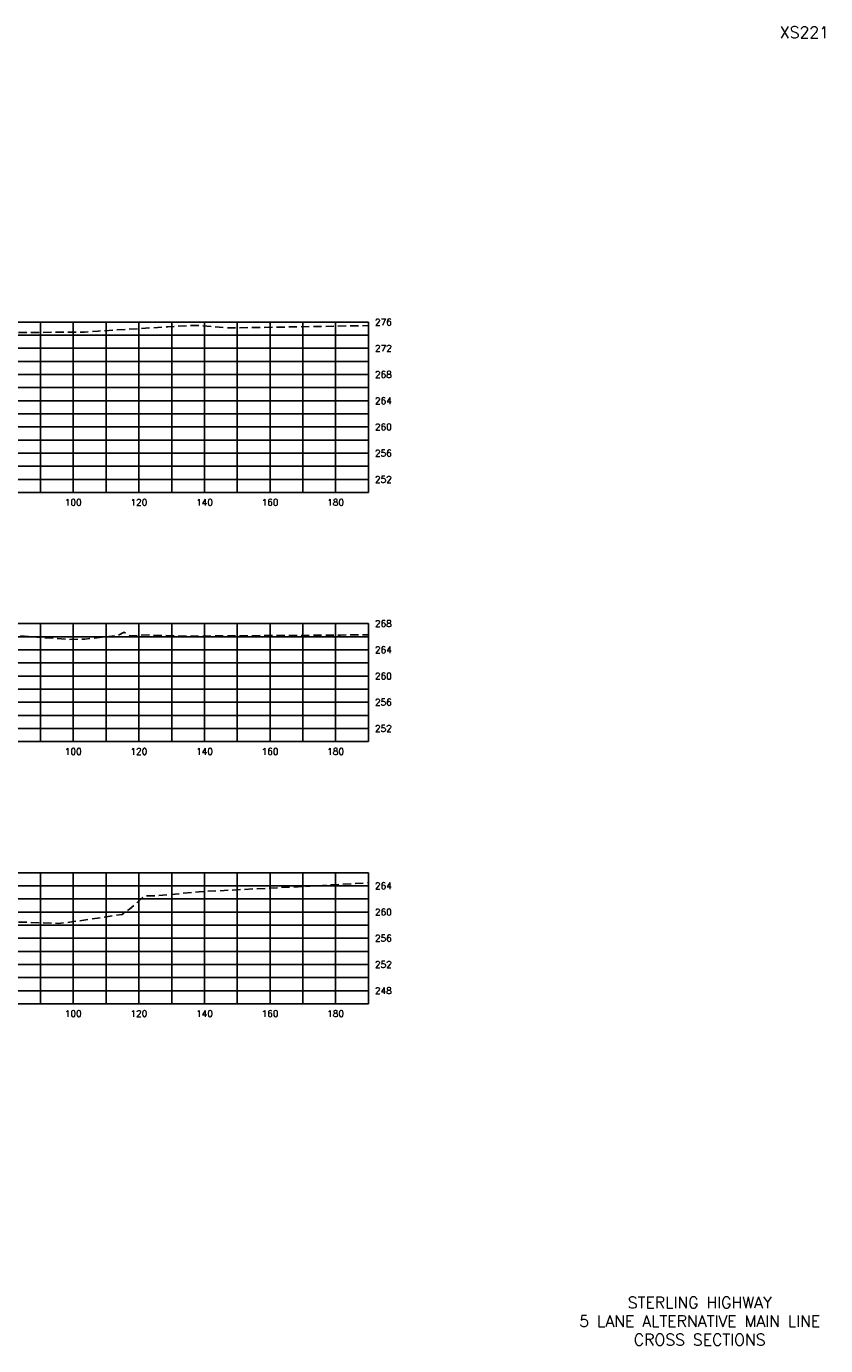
# Model space of a CAD drawing. Extents: x 1497 to 2840, y 16 to 8218.
# Tile 6 of 56: x 2596 to 2839, y 16 to 418. Entities that reach past the tile are written whole.
import ezdxf
from ezdxf.enums import TextEntityAlignment as Align

# ---------------------------------------------------------------- set-up
doc = ezdxf.new("R2010")
doc.units = 0
doc.header["$LTSCALE"] = 20
doc.header["$MEASUREMENT"] = 0
doc.linetypes.add('HIDDEN_050%', pattern=[0.1875, 0.125, -0.0625])
for name, color, linetype in [('S-AT-TXT175', 6, 'Continuous'), ('S-AT-TXT80', 1, 'Continuous'), ('XEG', 1, 'HIDDEN_050%'), ('XGRID', 251, 'Continuous'), ('XGRIDT', 2, 'Continuous'), ('XREF-BORDER', 7, 'Continuous')]:
    doc.layers.add(name, color=color, linetype=linetype)
doc.styles.add('L100', font='simplex.shx', dxfattribs={"height": 2})
doc.styles.add('L175', font='ROMANSM.shx', dxfattribs={"height": 3.5})
doc.styles.add('L80', font='ROMANSM.shx', dxfattribs={"height": 1.6})

# ---------------------------------------------------------------- blocks, each defined once
blk = doc.blocks.new('03025_00_att1')
at = {"layer": 'S-AT-TXT175', "style": 'L175'}
for tag, p in [('NUM', (32.402, 20.822)), ('LINE1', (30.64, 1.444)), ('LINE2', (30.64, 1.161)), ('LINE3', (30.64, 0.877))]:
    blk.add_attdef(tag, text='', height=0.175, dxfattribs=at).set_placement(p, align=Align.CENTER)
at = {"layer": 'S-AT-TXT80', "style": 'L80'}
for tag, p in [('DRAFTED', (2.436, 14.201)), ('PCTB', (2.094, 11.605)), ('PSCALE', (2.265, 11.605)), ('PVIEW', (2.436, 11.605))]:
    blk.add_attdef(tag, p, '', height=0.08, rotation=90, dxfattribs=at)

msp = doc.modelspace()

# ---------------------------------------------------------------- linework, layer by layer
at = {"layer": 'XEG', "flags": 128}
for points in [[(2320, 278.52), (2323.38, 278.78), (2329.3, 279.36), (2331.43, 279.5), (2359.42, 285.14), (2366.03, 286.43), (2381.11, 288.96), (2385.57, 289.58), (2410.02, 292.7), (2413.87, 293.03), (2424.52, 292.95), (2426.32, 292.85), (2441.37, 302.32), (2445.97, 305.18), (2446.63, 305.37), (2463.41, 310.23), (2463.79, 310.29), (2466.43, 310.71), (2481.71, 311.34), (2486.39, 311.54), (2490.66, 311.64), (2506.43, 312.02), (2509.35, 311.88), (2510, 311.83), (2510.28, 311.81), (2529.83, 306.98), (2534.55, 305.85), (2535.75, 305.77), (2539.97, 305.79), (2556.38, 318.49), (2559.65, 320.82), (2572.88, 323.29), (2581.66, 324.67), (2613.41, 324.97), (2614.52, 325.01), (2615.72, 325.13), (2617.55, 325.24), (2638.85, 326.55), (2646.68, 326.97), (2649.06, 326.92), (2657.18, 326.2), (2700, 326.92)], [(2320, 203.49), (2334.55, 204.7), (2337.44, 205.16), (2345.63, 206.17), (2351.83, 206.53), (2354.17, 206.85), (2362.81, 208.14), (2375.31, 210.05), (2376.48, 209.98), (2379.29, 209.87), (2389.71, 209.98), (2401.5, 211.17), (2405.75, 211.61), (2407.72, 211.96), (2421.36, 214.56), (2425.62, 215.41), (2431.76, 216.14), (2437.78, 217.93), (2441.74, 217.23), (2450.69, 223.16), (2451.9, 224.36), (2452.1, 224.4), (2452.45, 224.46), (2455.31, 225.18), (2462.44, 226.24), (2466.23, 226.59), (2475.77, 226.98), (2483.36, 227.53), (2491.23, 227.85), (2498.39, 228.02), (2510, 228.31), (2511.14, 228.34), (2512.71, 228.19), (2514.09, 228.07), (2521.65, 226.22), (2538.92, 222.17), (2540.76, 222.07), (2546.27, 225.72), (2555.96, 231.69), (2568.5, 233.13), (2577.88, 233.43), (2585.74, 232.94), (2608.87, 231.12), (2613.56, 231.29), (2623.55, 232.34), (2625.47, 233.35), (2627.26, 232.31), (2633.33, 232.53), (2641.19, 232.25), (2643.46, 232.16), (2676.19, 232.39), (2691.47, 232.51), (2700, 232.62)], [(2320, 125.37), (2325.7, 125.52), (2330.43, 125.05), (2349, 126.64), (2353.56, 127.53), (2376.45, 129.32), (2378.06, 129.42), (2379.65, 129.45), (2398.74, 123.03), (2403.77, 120.8), (2421.86, 123.91), (2435.67, 126.26), (2445.6, 133.63), (2456.34, 142.82), (2460.61, 143.37), (2462.52, 143.59), (2468.39, 145.79), (2472.32, 147.27), (2474.1, 147.5), (2475.12, 147.7), (2485.15, 148.07), (2495.43, 148.45), (2510, 149.03), (2511.72, 149.1), (2514.98, 149.2), (2518.13, 148.58), (2518.77, 148.51), (2522.88, 147.47), (2541.89, 142.46), (2547.33, 145.67), (2552.88, 148.83), (2565.52, 146.64), (2568.99, 146.19), (2570.32, 145.85), (2584.3, 145.24), (2605.35, 144.55), (2607.95, 144.76), (2624.87, 147.27), (2627.09, 148.87), (2631.77, 152.95), (2635.35, 152.93), (2648.36, 154.18), (2669, 155.25), (2678.56, 155.69), (2700, 156.91)]]:
    msp.add_lwpolyline(points, dxfattribs=at)
at = {"layer": 'XGRID'}
for p, q in [((2320, 328), (2700, 328)), ((2600, 276), (2600, 328)), ((2610, 276), (2610, 328)), ((2620, 276), (2620, 328)), ((2630, 276), (2630, 328)), ((2640, 276), (2640, 328)), ((2650, 276), (2650, 328)), ((2660, 276), (2660, 328)), ((2670, 276), (2670, 328)), ((2680, 276), (2680, 328)), ((2690, 276), (2690, 328)), ((2700, 276), (2700, 328)), ((2320, 324), (2700, 324)), ((2320, 320), (2700, 320)), ((2320, 316), (2700, 316)), ((2320, 312), (2700, 312)), ((2320, 308), (2700, 308)), ((2320, 304), (2700, 304)), ((2320, 300), (2700, 300)), ((2320, 296), (2700, 296)), ((2320, 292), (2700, 292)), ((2320, 288), (2700, 288)), ((2320, 284), (2700, 284)), ((2320, 280), (2700, 280)), ((2320, 276), (2700, 276)), ((2320, 236), (2700, 236)), ((2600, 200), (2600, 236)), ((2610, 200), (2610, 236)), ((2620, 200), (2620, 236)), ((2630, 200), (2630, 236)), ((2640, 200), (2640, 236)), ((2650, 200), (2650, 236)), ((2660, 200), (2660, 236)), ((2670, 200), (2670, 236)), ((2680, 200), (2680, 236)), ((2690, 200), (2690, 236)), ((2700, 200), (2700, 236)), ((2320, 232), (2700, 232)), ((2320, 228), (2700, 228)), ((2320, 224), (2700, 224)), ((2320, 220), (2700, 220)), ((2320, 216), (2700, 216)), ((2320, 212), (2700, 212)), ((2320, 208), (2700, 208)), ((2320, 204), (2700, 204)), ((2320, 200), (2700, 200)), ((2320, 160), (2700, 160)), ((2600, 120), (2600, 160)), ((2610, 120), (2610, 160)), ((2620, 120), (2620, 160)), ((2630, 120), (2630, 160)), ((2640, 120), (2640, 160)), ((2650, 120), (2650, 160)), ((2660, 120), (2660, 160)), ((2670, 120), (2670, 160)), ((2680, 120), (2680, 160)), ((2690, 120), (2690, 160)), ((2700, 120), (2700, 160)), ((2320, 156), (2700, 156)), ((2320, 152), (2700, 152)), ((2320, 148), (2700, 148)), ((2320, 144), (2700, 144)), ((2320, 140), (2700, 140)), ((2320, 136), (2700, 136)), ((2320, 132), (2700, 132)), ((2320, 128), (2700, 128)), ((2320, 124), (2700, 124)), ((2320, 120), (2700, 120))]:
    msp.add_line(p, q, dxfattribs=at)

# ---------------------------------------------------------------- block references
at = {"layer": 'XREF-BORDER'}
ref = msp.add_blockref('03025_00_att1', (2186.45, -1.77), dxfattribs=dict(at, xscale=20, yscale=20, zscale=20))
ref.add_attrib('LINE1', 'STERLING HIGHWAY', dxfattribs={"layer": 'S-AT-TXT175', "height": 3.5, "style": 'L175'}).set_placement((2801.07, 27.1), align=Align.CENTER)
ref.add_attrib('LINE2', '5 LANE ALTERNATIVE MAIN LINE', dxfattribs={"layer": 'S-AT-TXT175', "height": 3.5, "style": 'L175'}).set_placement((2801.07, 21.44), align=Align.CENTER)
ref.add_attrib('LINE3', 'CROSS SECTIONS', dxfattribs={"layer": 'S-AT-TXT175', "height": 3.5, "style": 'L175'}).set_placement((2801.07, 15.77), align=Align.CENTER)
ref.add_attrib('NUM', 'XS221', dxfattribs={"layer": 'S-AT-TXT175', "height": 3.5, "style": 'L175'}).set_placement((2833, 414.66), align=Align.CENTER)

# ---------------------------------------------------------------- texts
at = {"layer": 'XGRIDT', "style": 'L100'}
for s, p in [('276', (2702, 328)), ('272', (2702, 320)), ('268', (2702, 312)), ('264', (2702, 304)), ('260', (2702, 296)), ('256', (2702, 288)), ('252', (2702, 280)), ('268', (2702, 236)), ('264', (2702, 228)), ('260', (2702, 220)), ('256', (2702, 212)), ('252', (2702, 204)), ('264', (2702, 156)), ('260', (2702, 148)), ('256', (2702, 140)), ('252', (2702, 132)), ('248', (2702, 124))]:
    msp.add_text(s, height=2, dxfattribs=at).set_placement(p, align=Align.MIDDLE_LEFT)
for s, p in [('100', (2610, 274)), ('120', (2630, 274)), ('140', (2650, 274)), ('160', (2670, 274)), ('180', (2690, 274)), ('100', (2610, 198)), ('120', (2630, 198)), ('140', (2650, 198)), ('160', (2670, 198)), ('180', (2690, 198)), ('100', (2610, 118)), ('120', (2630, 118)), ('140', (2650, 118)), ('160', (2670, 118)), ('180', (2690, 118))]:
    msp.add_text(s, height=2, dxfattribs=at).set_placement(p, align=Align.TOP_CENTER)

doc.saveas('drawing.dxf')
